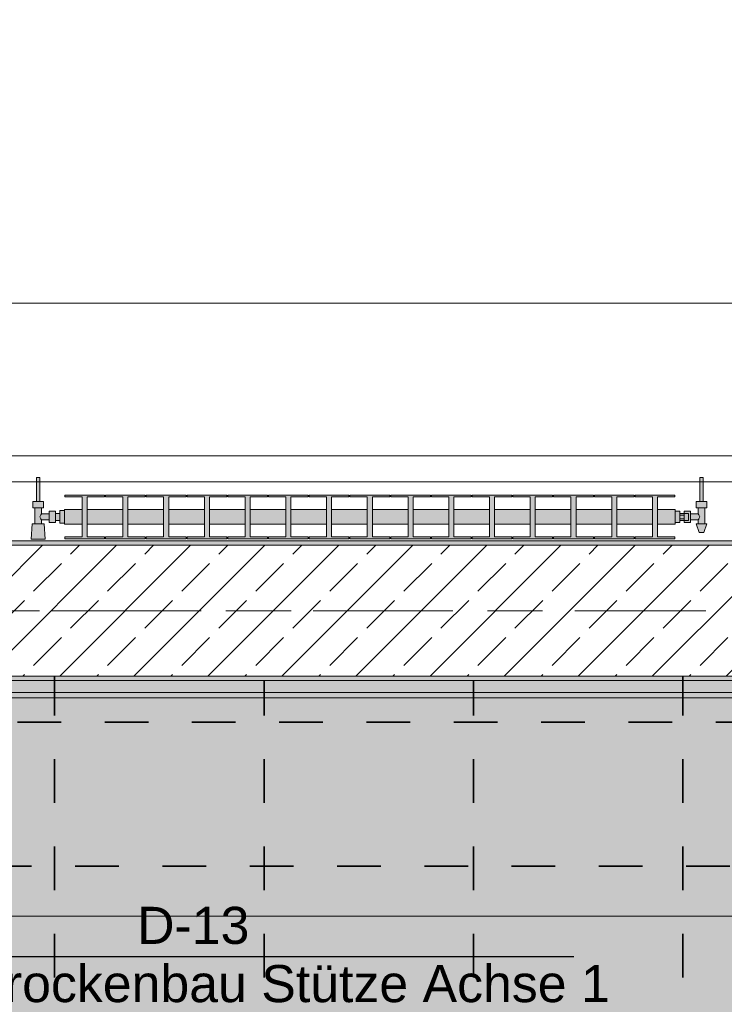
# Model space of a CAD drawing. Header units: metres. Extents: x -3.6 to 65.4, y -11 to 16.8.
# Tile 59 of 178: x 1.7 to 3.3, y 12.2 to 14.5. Entities that reach past the tile are written whole.
import ezdxf

# ---------------------------------------------------------------- set-up
doc = ezdxf.new("R2010")
doc.units = ezdxf.units.M
doc.header["$MEASUREMENT"] = 0
doc.linetypes.add('Achse', pattern=[0.2, 0.1, -0.05, 0, -0.05])
doc.linetypes.add('Strichlinie doppelt', pattern=[0.546806, 0.264583, -0.105833, 0.070556, -0.105833])
for name, color, linetype in [('154 - Bemaßung_ Beschriftung.Ausbau - Deckenspiegel', 7, 'Continuous'), ('208 - Marker.Detail', 7, 'Continuous'), ('451 - Universal.Achsen Raster', 7, 'Continuous'), ('604 - Struktur.Wand Aussen', 7, 'Continuous'), ('608 - Struktur.Träger', 7, 'Continuous'), ('801 - HKLSE.Heizung_ Klima_ Lüftung', 7, 'Continuous'), ('Neubau_651 - Abdeckung.Decke abgehängt_ bekleidet', 7, 'Continuous'), ('Neubau_653 - Abdeckung.TB Verkofferung', 7, 'Continuous')]:
    doc.layers.add(name, color=color, linetype=linetype)
doc.styles.add('ERSTELLTER_STIL_2', font='txt')
doc.dimstyles.new('ERSTELLTER_STIL__1', dxfattribs={"dimtxt": 0.1, "dimasz": 0.0532, "dimexe": 0.18, "dimexo": 0.0625, "dimgap": 0, "dimtad": 1, "dimtih": 1, "dimtoh": 1, "dimzin": 0, "dimdsep": 46, "dimtxsty": 'ERSTELLTER_STIL_2', "dimblk": 'ARROWHEAD_2', "dimblk1": 'ARROWHEAD_2', "dimblk2": 'ARROWHEAD_2', "dimcen": 0.09, "dimse1": 1, "dimse2": 1, "dimclrd": 7, "dimclre": 7, "dimclrt": 7, "dimazin": 0, "dimtfac": 1, "dimtdec": 4, "dimtmove": 0, "dimatfit": 3, "dimfxl": 1, "dimtolj": 1, "dimtzin": 0, "dimarcsym": 0})
pattern_1 = [(45, (0, 0), (-0.01767767, 0.01767767), [0, -0.025])]

# ---------------------------------------------------------------- blocks, each defined once
blk = doc.blocks.new('*D218')
at = {"layer": '154 - Bemaßung_ Beschriftung.Ausbau - Deckenspiegel', "color": 7, "linetype": 'Continuous', "lineweight": 5}
for p, q in [((1.3075, 14.5711), (1.3075, 14.6761)), ((1.7875, 14.5711), (1.7875, 14.6761)), ((1.3277, 14.6586), (1.2873, 14.5886)), ((1.8077, 14.6586), (1.7673, 14.5886)), ((1.3075, 14.6236), (1.7875, 14.6236))]:
    blk.add_line(p, q, dxfattribs=at)
at = {"layer": '154 - Bemaßung_ Beschriftung.Ausbau - Deckenspiegel', "color": 7, "lineweight": 5, "insert": (1.4716, 14.6436), "char_height": 0.1, "attachment_point": 7, "style": 'ERSTELLTER_STIL_2'}
blk.add_mtext('\\A1;{\\pql;\\fArial|b0|i0|c0|p38;48}', dxfattribs=at)
blk = doc.blocks.new('ARROWHEAD_2')
at = {"color": 0, "linetype": 'Continuous', "lineweight": 0}
for p, q in [((-0.378, -0.655), (0.378, 0.655)), ((0, 0), (-1, 0))]:
    blk.add_line(p, q, dxfattribs=at)
blk = doc.blocks.new('*D219')
at = {"layer": '154 - Bemaßung_ Beschriftung.Ausbau - Deckenspiegel', "color": 7, "linetype": 'Continuous', "lineweight": 5}
for p, q in [((1.7875, 14.5711), (1.7875, 14.6761)), ((2.2675, 14.5711), (2.2675, 14.6761)), ((1.8077, 14.6586), (1.7673, 14.5886)), ((2.2877, 14.6586), (2.2473, 14.5886)), ((1.7875, 14.6236), (2.2675, 14.6236))]:
    blk.add_line(p, q, dxfattribs=at)
at = {"layer": '154 - Bemaßung_ Beschriftung.Ausbau - Deckenspiegel', "color": 7, "lineweight": 5, "insert": (1.9516, 14.6436), "char_height": 0.1, "attachment_point": 7, "style": 'ERSTELLTER_STIL_2'}
blk.add_mtext('\\A1;{\\pql;\\fArial|b0|i0|c0|p38;48}', dxfattribs=at)
blk = doc.blocks.new('*D220')
at = {"layer": '154 - Bemaßung_ Beschriftung.Ausbau - Deckenspiegel', "color": 7, "linetype": 'Continuous', "lineweight": 5}
for p, q in [((2.2675, 14.5711), (2.2675, 14.6761)), ((2.7475, 14.5711), (2.7475, 14.6761)), ((2.2877, 14.6586), (2.2473, 14.5886)), ((2.7677, 14.6586), (2.7273, 14.5886)), ((2.2675, 14.6236), (2.7475, 14.6236))]:
    blk.add_line(p, q, dxfattribs=at)
at = {"layer": '154 - Bemaßung_ Beschriftung.Ausbau - Deckenspiegel', "color": 7, "lineweight": 5, "insert": (2.4316, 14.6436), "char_height": 0.1, "attachment_point": 7, "style": 'ERSTELLTER_STIL_2'}
blk.add_mtext('\\A1;{\\pql;\\fArial|b0|i0|c0|p38;48}', dxfattribs=at)
blk = doc.blocks.new('*D221')
at = {"layer": '154 - Bemaßung_ Beschriftung.Ausbau - Deckenspiegel', "color": 7, "linetype": 'Continuous', "lineweight": 5}
for p, q in [((2.7475, 14.5711), (2.7475, 14.6761)), ((3.2275, 14.5711), (3.2275, 14.6761)), ((2.7677, 14.6586), (2.7273, 14.5886)), ((3.2477, 14.6586), (3.2073, 14.5886)), ((2.7475, 14.6236), (3.2275, 14.6236))]:
    blk.add_line(p, q, dxfattribs=at)
at = {"layer": '154 - Bemaßung_ Beschriftung.Ausbau - Deckenspiegel', "color": 7, "lineweight": 5, "insert": (2.9116, 14.6436), "char_height": 0.1, "attachment_point": 7, "style": 'ERSTELLTER_STIL_2'}
blk.add_mtext('\\A1;{\\pql;\\fArial|b0|i0|c0|p38;48}', dxfattribs=at)
blk = doc.blocks.new('*D222')
at = {"layer": '154 - Bemaßung_ Beschriftung.Ausbau - Deckenspiegel', "color": 7, "linetype": 'Continuous', "lineweight": 5}
for p, q in [((3.2275, 14.5711), (3.2275, 14.6761)), ((3.7075, 14.5711), (3.7075, 14.6761)), ((3.2477, 14.6586), (3.2073, 14.5886)), ((3.7277, 14.6586), (3.6873, 14.5886)), ((3.2275, 14.6236), (3.7075, 14.6236))]:
    blk.add_line(p, q, dxfattribs=at)
at = {"layer": '154 - Bemaßung_ Beschriftung.Ausbau - Deckenspiegel', "color": 7, "lineweight": 5, "insert": (3.3916, 14.6436), "char_height": 0.1, "attachment_point": 7, "style": 'ERSTELLTER_STIL_2'}
blk.add_mtext('\\A1;{\\pql;\\fArial|b0|i0|c0|p38;48}', dxfattribs=at)

msp = doc.modelspace()

# ---------------------------------------------------------------- hatches: boundary and pattern name
at = {"layer": '608 - Struktur.Träger', "linetype": 'Continuous', "lineweight": 0, "true_color": 0x000000}
h = msp.add_hatch(dxfattribs=at)
h.set_pattern_fill('Gips_0001', color=18, style=0, pattern_type=2)
h.set_pattern_definition(pattern_1)
h.paths.add_polyline_path([(0.69, 13.31), (0.69, 13.3), (3.97, 13.3), (3.97, 13.31)])
h = msp.add_hatch(dxfattribs=at)
h.set_pattern_fill('Beton__Stahlbeton_0001', color=18, style=0, pattern_type=2)
h.set_pattern_definition([(45, (0, 0), (-0.0848528, 0.0848528), []), (45, (-0.04243, 0.04243), (-0.0848528, 0.0848528), [0.09, -0.03])])
h.paths.add_polyline_path([(0.38, 13), (0.69, 13), (3.97, 13), (4.29, 13), (7.57, 13), (7.89, 13), (11.17, 13), (11.48, 13), (11.48, 13.3), (11.17, 13.3), (7.89, 13.3), (7.57, 13.3), (4.29, 13.3), (3.97, 13.3), (0.69, 13.3), (0.38, 13.3)])
h = msp.add_hatch(dxfattribs=at)
h.set_pattern_fill('Gips_0001', color=18, style=0, pattern_type=2)
h.set_pattern_definition(pattern_1)
h.paths.add_polyline_path([(0.69, 13), (0.69, 12.99), (3.97, 12.99), (3.97, 13)])
at = {"layer": '801 - HKLSE.Heizung_ Klima_ Lüftung', "linetype": 'Continuous', "lineweight": 0, "true_color": 0x3a3a3a}
for points in [[(1.81, 13.3503), (1.81, 13.3797), (1.8, 13.3797), (1.8, 13.373), (1.79, 13.373), (1.79, 13.378), (1.775, 13.378), (1.775, 13.372), (1.758, 13.372), (1.758, 13.386), (1.762, 13.386), (1.762, 13.4), (1.754, 13.4), (1.754, 13.455), (1.746, 13.455), (1.746, 13.4), (1.738, 13.4), (1.738, 13.386), (1.742, 13.386), (1.742, 13.349), (1.736, 13.349), (1.734, 13.314), (1.766, 13.314), (1.764, 13.349), (1.758, 13.349), (1.758, 13.358), (1.775, 13.358), (1.775, 13.352), (1.79, 13.352), (1.79, 13.357), (1.8, 13.357), (1.8, 13.3503)], [(3.21, 13.352), (3.22, 13.352), (3.22, 13.357), (3.23, 13.357), (3.23, 13.352), (3.245, 13.352), (3.245, 13.358), (3.262, 13.358), (3.262, 13.349), (3.258, 13.349), (3.265, 13.329), (3.275, 13.329), (3.282, 13.349), (3.278, 13.349), (3.278, 13.386), (3.282, 13.386), (3.282, 13.4), (3.274, 13.4), (3.274, 13.455), (3.266, 13.455), (3.266, 13.4), (3.258, 13.4), (3.258, 13.386), (3.262, 13.386), (3.262, 13.372), (3.245, 13.372), (3.245, 13.378), (3.23, 13.378), (3.23, 13.373), (3.22, 13.373), (3.22, 13.378), (3.21, 13.378)], [(1.81, 13.3817), (1.81, 13.3483), (1.8508, 13.3483), (1.8508, 13.3192), (1.8112, 13.3192), (1.8112, 13.315), (1.9022, 13.315), (1.9022, 13.3192), (1.8625, 13.3192), (1.8625, 13.3483), (1.9442, 13.3483), (1.9442, 13.3192), (1.9045, 13.3192), (1.9045, 13.315), (1.9955, 13.315), (1.9955, 13.3192), (1.9558, 13.3192), (1.9558, 13.3483), (2.0375, 13.3483), (2.0375, 13.3192), (1.9978, 13.3192), (1.9978, 13.315), (2.0888, 13.315), (2.0888, 13.3192), (2.0492, 13.3192), (2.0492, 13.3483), (2.1308, 13.3483), (2.1308, 13.3192), (2.0912, 13.3192), (2.0912, 13.315), (2.1822, 13.315), (2.1822, 13.3192), (2.1425, 13.3192), (2.1425, 13.3483), (2.2242, 13.3483), (2.2242, 13.3192), (2.1845, 13.3192), (2.1845, 13.315), (2.2755, 13.315), (2.2755, 13.3192), (2.2358, 13.3192), (2.2358, 13.3483), (2.3175, 13.3483), (2.3175, 13.3192), (2.2778, 13.3192), (2.2778, 13.315), (2.3688, 13.315), (2.3688, 13.3192), (2.3292, 13.3192), (2.3292, 13.3483), (2.4108, 13.3483), (2.4108, 13.3192), (2.3712, 13.3192), (2.3712, 13.315), (2.4622, 13.315), (2.4622, 13.3192), (2.4225, 13.3192), (2.4225, 13.3483), (2.5042, 13.3483), (2.5042, 13.3192), (2.4645, 13.3192), (2.4645, 13.315), (2.5555, 13.315), (2.5555, 13.3192), (2.5158, 13.3192), (2.5158, 13.3483), (2.5975, 13.3483), (2.5975, 13.3192), (2.5578, 13.3192), (2.5578, 13.315), (2.6488, 13.315), (2.6488, 13.3192), (2.6092, 13.3192), (2.6092, 13.3483), (2.6908, 13.3483), (2.6908, 13.3192), (2.6512, 13.3192), (2.6512, 13.315), (2.7422, 13.315), (2.7422, 13.3192), (2.7025, 13.3192), (2.7025, 13.3483), (2.7842, 13.3483), (2.7842, 13.3192), (2.7445, 13.3192), (2.7445, 13.315), (2.8355, 13.315), (2.8355, 13.3192), (2.7958, 13.3192), (2.7958, 13.3483), (2.8775, 13.3483), (2.8775, 13.3192), (2.8378, 13.3192), (2.8378, 13.315), (2.9288, 13.315), (2.9288, 13.3192), (2.8892, 13.3192), (2.8892, 13.3483), (2.9708, 13.3483), (2.9708, 13.3192), (2.9312, 13.3192), (2.9312, 13.315), (3.0222, 13.315), (3.0222, 13.3192), (2.9825, 13.3192), (2.9825, 13.3483), (3.0642, 13.3483), (3.0642, 13.3192), (3.0245, 13.3192), (3.0245, 13.315), (3.1155, 13.315), (3.1155, 13.3192), (3.0758, 13.3192), (3.0758, 13.3483), (3.1575, 13.3483), (3.1575, 13.3192), (3.1178, 13.3192), (3.1178, 13.315), (3.2088, 13.315), (3.2088, 13.3192), (3.1692, 13.3192), (3.1692, 13.3483), (3.21, 13.3483), (3.21, 13.3817), (3.1692, 13.3817), (3.1692, 13.4108), (3.2088, 13.4108), (3.2088, 13.415), (3.1178, 13.415), (3.1178, 13.4108), (3.1575, 13.4108), (3.1575, 13.3817), (3.0758, 13.3817), (3.0758, 13.4108), (3.1155, 13.4108), (3.1155, 13.415), (3.0245, 13.415), (3.0245, 13.4108), (3.0642, 13.4108), (3.0642, 13.3817), (2.9825, 13.3817), (2.9825, 13.4108), (3.0222, 13.4108), (3.0222, 13.415), (2.9312, 13.415), (2.9312, 13.4108), (2.9708, 13.4108), (2.9708, 13.3817), (2.8892, 13.3817), (2.8892, 13.4108), (2.9288, 13.4108), (2.9288, 13.415), (2.8378, 13.415), (2.8378, 13.4108), (2.8775, 13.4108), (2.8775, 13.3817), (2.7958, 13.3817), (2.7958, 13.4108), (2.8355, 13.4108), (2.8355, 13.415), (2.7445, 13.415), (2.7445, 13.4108), (2.7842, 13.4108), (2.7842, 13.3817), (2.7025, 13.3817), (2.7025, 13.4108), (2.7422, 13.4108), (2.7422, 13.415), (2.6512, 13.415), (2.6512, 13.4108), (2.6908, 13.4108), (2.6908, 13.3817), (2.6092, 13.3817), (2.6092, 13.4108), (2.6488, 13.4108), (2.6488, 13.415), (2.5578, 13.415), (2.5578, 13.4108), (2.5975, 13.4108), (2.5975, 13.3817), (2.5158, 13.3817), (2.5158, 13.4108), (2.5555, 13.4108), (2.5555, 13.415), (2.4645, 13.415), (2.4645, 13.4108), (2.5042, 13.4108), (2.5042, 13.3817), (2.4225, 13.3817), (2.4225, 13.4108), (2.4622, 13.4108), (2.4622, 13.415), (2.3712, 13.415), (2.3712, 13.4108), (2.4108, 13.4108), (2.4108, 13.3817), (2.3292, 13.3817), (2.3292, 13.4108), (2.3688, 13.4108), (2.3688, 13.415), (2.2778, 13.415), (2.2778, 13.4108), (2.3175, 13.4108), (2.3175, 13.3817), (2.2358, 13.3817), (2.2358, 13.4108), (2.2755, 13.4108), (2.2755, 13.415), (2.1845, 13.415), (2.1845, 13.4108), (2.2242, 13.4108), (2.2242, 13.3817), (2.1425, 13.3817), (2.1425, 13.4108), (2.1822, 13.4108), (2.1822, 13.415), (2.0912, 13.415), (2.0912, 13.4108), (2.1308, 13.4108), (2.1308, 13.3817), (2.0492, 13.3817), (2.0492, 13.4108), (2.0888, 13.4108), (2.0888, 13.415), (1.9978, 13.415), (1.9978, 13.4108), (2.0375, 13.4108), (2.0375, 13.3817), (1.9558, 13.3817), (1.9558, 13.4108), (1.9955, 13.4108), (1.9955, 13.415), (1.9045, 13.415), (1.9045, 13.4108), (1.9442, 13.4108), (1.9442, 13.3817), (1.8625, 13.3817), (1.8625, 13.4108), (1.9022, 13.4108), (1.9022, 13.415), (1.8112, 13.415), (1.8112, 13.4108), (1.8508, 13.4108), (1.8508, 13.3817)]]:
    msp.add_hatch(color=250, dxfattribs=at).paths.add_polyline_path(points)
at = {"layer": 'Neubau_651 - Abdeckung.Decke abgehängt_ bekleidet', "linetype": 'Continuous', "lineweight": 13, "true_color": 0xffbfbf}
h = msp.add_hatch(dxfattribs=at)
h.set_pattern_fill('sechseckig_0001', color=254, style=0, pattern_type=2)
h.set_pattern_definition([(90, (0, 0), (-0.1299038, 0), [0.075, -0.15]), (90, (-0.06495, 0.1125), (-0.1299038, 0), [0.075, -0.15]), (150, (5e-18, 0.075), (0.0649519, 0.1125), [0.075, -0.15]), (150, (-0.1299, 0.075), (0.0649519, 0.1125), [0.075, -0.15]), (210, (0, 0), (-0.0649519, 0.1125), [0.075, -0.15]), (210, (-0.1299, 8e-18), (-0.0649519, 0.1125), [0.075, -0.15])])
h.paths.add_polyline_path([(0.7025, 12.69), (0.235, 12.69), (0.235, 8.51), (7.66, 8.51), (7.66, 12.99), (0.7025, 12.99)])
h.paths.add_polyline_path([(0.7475, 9.15), (0.7475, 12.45), (7.1475, 12.45), (7.1475, 9.15)], flags=0)
h = msp.add_hatch(dxfattribs=at)
h.set_pattern_fill('Kreise_2_0001', color=254, style=0, pattern_type=2)
h.set_pattern_definition([(0, (0.02475, 0), (0, 0.238995), [0.035, -0.203995]), (0, (0.02475, 0.0845), (0, 0.238995), [0.035, -0.203995]), (0, (0.14425, 0.1195), (0, 0.238995), [0.035, -0.203995]), (0, (0.14425, 0.204), (0, 0.238995), [0.035, -0.203995]), (90, (0, 0.02475), (-0.238995, 0), [0.035, -0.203995]), (90, (0.0845, 0.02475), (-0.238995, 0), [0.035, -0.203995]), (90, (0.1195, 0.14425), (-0.238995, 0), [0.035, -0.203995]), (90, (0.204, 0.14425), (-0.238995, 0), [0.035, -0.203995]), (315, (0, 0.02475), (0.1194975, 0.1194975), [0.035, -0.133995]), (315, (0.05975, 0.0845), (0.1194975, 0.1194975), [0.035, -0.133995]), (45, (0, 0.05975), (-0.1194975, 0.1194975), [0.035, -0.133995]), (45, (0.05975, 0), (-0.1194975, 0.1194975), [0.035, -0.133995])])
h.paths.add_polyline_path([(0.7475, 9.15), (7.1475, 9.15), (7.1475, 12.45), (0.7475, 12.45)])
at = {"layer": 'Neubau_653 - Abdeckung.TB Verkofferung', "linetype": 'Continuous', "lineweight": 0, "true_color": 0x000000}
h = msp.add_hatch(dxfattribs=at)
h.set_pattern_fill('Gips_0001', color=18, style=0, pattern_type=2)
h.set_pattern_definition(pattern_1)
h.paths.add_polyline_path([(0.7025, 12.9505), (7.55, 12.9505), (7.55, 12.963), (0.7025, 12.963)])

# ---------------------------------------------------------------- linework, layer by layer
at = {"layer": '208 - Marker.Detail', "color": 30, "linetype": 'Continuous', "lineweight": 25, "true_color": 0xff6e00}
msp.add_line((1.2276, 12.3579), (2.9776, 12.3579), dxfattribs=at)
at = {"layer": '451 - Universal.Achsen Raster', "color": 160, "linetype": 'Strichlinie doppelt', "lineweight": 9, "true_color": 0x3232ff}
msp.add_line((64.935, 13.15), (-3.175, 13.15), dxfattribs=at)
at = {"layer": '604 - Struktur.Wand Aussen', "color": 7, "linetype": 'Continuous', "lineweight": 13}
for p, q in [((3.52, 13.855), (1.12, 13.855)), ((1.12, 13.445), (3.52, 13.445))]:
    msp.add_line(p, q, dxfattribs=at)
at = {"layer": '608 - Struktur.Träger', "color": 7, "linetype": 'Continuous', "lineweight": 13}
for p, q in [((0.38, 13.31), (11.48, 13.31)), ((3.97, 13.3), (0.69, 13.3)), ((0.38, 12.99), (11.48, 12.99))]:
    msp.add_line(p, q, dxfattribs=at)
at = {"layer": '608 - Struktur.Träger', "color": 7, "linetype": 'Continuous', "lineweight": 5}
for p, q in [((3.97, 13.31), (0.69, 13.31)), ((3.97, 12.99), (0.69, 12.99))]:
    msp.add_line(p, q, dxfattribs=at)
at = {"layer": '608 - Struktur.Träger', "color": 7, "linetype": 'Achse', "lineweight": 9}
msp.add_line((0.38, 13.15), (11.48, 13.15), dxfattribs=at)
at = {"layer": '608 - Struktur.Träger', "color": 7, "linetype": 'Continuous', "lineweight": 13, "flags": 128}
msp.add_lwpolyline([(11.48, 13), (11.17, 13), (7.89, 13), (7.57, 13), (4.29, 13), (3.97, 13), (0.69, 13), (0.38, 13)], dxfattribs=at)
at = {"layer": '801 - HKLSE.Heizung_ Klima_ Lüftung', "color": 7, "linetype": 'Continuous', "lineweight": 5, "true_color": 0xebebeb}
for p, q in [((1.7472, 13.455), (1.746, 13.455)), ((1.746, 13.455), (1.746, 13.4)), ((1.75, 13.455), (1.7472, 13.455)), ((1.7528, 13.455), (1.75, 13.455)), ((1.754, 13.455), (1.7528, 13.455)), ((1.754, 13.455), (1.754, 13.4)), ((3.266, 13.455), (3.2672, 13.455)), ((3.266, 13.455), (3.266, 13.4)), ((3.2672, 13.455), (3.27, 13.455)), ((3.27, 13.455), (3.2728, 13.455)), ((3.2728, 13.455), (3.274, 13.455)), ((3.274, 13.455), (3.274, 13.4)), ((1.744, 13.4), (1.738, 13.4)), ((1.738, 13.4), (1.738, 13.386)), ((1.756, 13.4), (1.744, 13.4)), ((1.7472, 13.4), (1.746, 13.4)), ((1.75, 13.4), (1.7472, 13.4)), ((1.7528, 13.4), (1.75, 13.4)), ((1.754, 13.4), (1.7528, 13.4)), ((1.762, 13.4), (1.756, 13.4)), ((1.762, 13.4), (1.762, 13.386)), ((1.8112, 13.415), (1.8112, 13.4108)), ((1.9022, 13.415), (1.8112, 13.415)), ((1.8112, 13.415), (1.8112, 13.4108)), ((1.8112, 13.4108), (1.8508, 13.4108)), ((1.8508, 13.4108), (1.8508, 13.3192)), ((1.8625, 13.3192), (1.8625, 13.4108)), ((1.8625, 13.4108), (1.9022, 13.4108)), ((1.9022, 13.4108), (1.9022, 13.415)), ((1.9045, 13.415), (1.9045, 13.4108)), ((1.9955, 13.415), (1.9045, 13.415)), ((1.9045, 13.415), (1.9045, 13.4108)), ((1.9045, 13.4108), (1.9442, 13.4108)), ((1.9442, 13.4108), (1.9442, 13.3192)), ((1.9558, 13.3192), (1.9558, 13.4108)), ((1.9558, 13.4108), (1.9955, 13.4108)), ((1.9955, 13.4108), (1.9955, 13.415)), ((1.9955, 13.4108), (1.9955, 13.415)), ((2.0888, 13.415), (1.9978, 13.415)), ((1.9978, 13.415), (1.9978, 13.4108)), ((1.9978, 13.4108), (2.0375, 13.4108)), ((2.0375, 13.4108), (2.0375, 13.3192)), ((2.0492, 13.3192), (2.0492, 13.4108)), ((2.0492, 13.4108), (2.0888, 13.4108)), ((2.0888, 13.4108), (2.0888, 13.415)), ((2.0888, 13.4108), (2.0888, 13.415)), ((2.1822, 13.415), (2.0912, 13.415)), ((2.0912, 13.415), (2.0912, 13.4108)), ((2.0912, 13.4108), (2.1308, 13.4108)), ((2.1308, 13.4108), (2.1308, 13.3192)), ((2.1425, 13.3192), (2.1425, 13.4108)), ((2.1425, 13.4108), (2.1822, 13.4108)), ((2.1822, 13.4108), (2.1822, 13.415)), ((2.1845, 13.415), (2.1845, 13.4108)), ((2.2755, 13.415), (2.1845, 13.415)), ((2.1845, 13.415), (2.1845, 13.4108)), ((2.1845, 13.4108), (2.2242, 13.4108)), ((2.2242, 13.4108), (2.2242, 13.3192)), ((2.2358, 13.3192), (2.2358, 13.4108)), ((2.2358, 13.4108), (2.2755, 13.4108)), ((2.2755, 13.4108), (2.2755, 13.415)), ((2.2755, 13.4108), (2.2755, 13.415)), ((2.3688, 13.415), (2.2778, 13.415)), ((2.2778, 13.415), (2.2778, 13.4108)), ((2.2778, 13.4108), (2.3175, 13.4108)), ((2.3175, 13.4108), (2.3175, 13.3192)), ((2.3292, 13.3192), (2.3292, 13.4108)), ((2.3292, 13.4108), (2.3688, 13.4108)), ((2.3688, 13.4108), (2.3688, 13.415)), ((2.3712, 13.415), (2.3712, 13.4108)), ((2.4622, 13.415), (2.3712, 13.415)), ((2.3712, 13.415), (2.3712, 13.4108)), ((2.3712, 13.4108), (2.4108, 13.4108)), ((2.4108, 13.4108), (2.4108, 13.3192)), ((2.4225, 13.3192), (2.4225, 13.4108)), ((2.4225, 13.4108), (2.4622, 13.4108)), ((2.4622, 13.4108), (2.4622, 13.415)), ((2.5555, 13.415), (2.4645, 13.415)), ((2.4645, 13.415), (2.4645, 13.4108)), ((2.4645, 13.4108), (2.5042, 13.4108)), ((2.5042, 13.4108), (2.5042, 13.3192)), ((2.5158, 13.3192), (2.5158, 13.4108)), ((2.5158, 13.4108), (2.5555, 13.4108)), ((2.5555, 13.4108), (2.5555, 13.415)), ((2.5555, 13.4108), (2.5555, 13.415)), ((2.6488, 13.415), (2.5578, 13.415)), ((2.5578, 13.415), (2.5578, 13.4108)), ((2.5578, 13.4108), (2.5975, 13.4108)), ((2.5975, 13.4108), (2.5975, 13.3192)), ((2.6092, 13.3192), (2.6092, 13.4108)), ((2.6092, 13.4108), (2.6488, 13.4108)), ((2.6488, 13.4108), (2.6488, 13.415)), ((2.6488, 13.4108), (2.6488, 13.415)), ((2.6512, 13.415), (2.6512, 13.4108)), ((2.7422, 13.415), (2.6512, 13.415)), ((2.6512, 13.415), (2.6512, 13.4108)), ((2.6512, 13.4108), (2.6908, 13.4108)), ((2.6908, 13.4108), (2.6908, 13.3192)), ((2.7025, 13.3192), (2.7025, 13.4108)), ((2.7025, 13.4108), (2.7422, 13.4108)), ((2.7422, 13.4108), (2.7422, 13.415)), ((2.8355, 13.415), (2.7445, 13.415)), ((2.7445, 13.415), (2.7445, 13.4108)), ((2.7445, 13.4108), (2.7842, 13.4108)), ((2.7842, 13.4108), (2.7842, 13.3192)), ((2.7958, 13.3192), (2.7958, 13.4108)), ((2.7958, 13.4108), (2.8355, 13.4108)), ((2.8355, 13.4108), (2.8355, 13.415)), ((2.9288, 13.415), (2.8378, 13.415)), ((2.8378, 13.415), (2.8378, 13.4108)), ((2.8378, 13.4108), (2.8775, 13.4108)), ((2.8775, 13.4108), (2.8775, 13.3192)), ((2.8892, 13.3192), (2.8892, 13.4108)), ((2.8892, 13.4108), (2.9288, 13.4108)), ((2.9288, 13.4108), (2.9288, 13.415)), ((2.9288, 13.4108), (2.9288, 13.415)), ((2.9312, 13.415), (2.9312, 13.4108)), ((3.0222, 13.415), (2.9312, 13.415)), ((2.9312, 13.415), (2.9312, 13.4108)), ((2.9312, 13.4108), (2.9708, 13.4108)), ((2.9708, 13.4108), (2.9708, 13.3192)), ((2.9825, 13.3192), (2.9825, 13.4108)), ((2.9825, 13.4108), (3.0222, 13.4108)), ((3.0222, 13.4108), (3.0222, 13.415)), ((3.0245, 13.415), (3.0245, 13.4108)), ((3.1155, 13.415), (3.0245, 13.415)), ((3.0245, 13.415), (3.0245, 13.4108)), ((3.0245, 13.4108), (3.0642, 13.4108)), ((3.0642, 13.4108), (3.0642, 13.3192)), ((3.0758, 13.3192), (3.0758, 13.4108)), ((3.0758, 13.4108), (3.1155, 13.4108)), ((3.1155, 13.4108), (3.1155, 13.415)), ((3.1155, 13.4108), (3.1155, 13.415)), ((3.1178, 13.415), (3.1178, 13.4108)), ((3.2088, 13.415), (3.1178, 13.415)), ((3.1178, 13.415), (3.1178, 13.4108)), ((3.1178, 13.4108), (3.1575, 13.4108)), ((3.1575, 13.4108), (3.1575, 13.3192)), ((3.1692, 13.3192), (3.1692, 13.4108)), ((3.1692, 13.4108), (3.2088, 13.4108)), ((3.2088, 13.4108), (3.2088, 13.415)), ((3.258, 13.4), (3.264, 13.4)), ((3.258, 13.4), (3.258, 13.386)), ((3.264, 13.4), (3.276, 13.4)), ((3.266, 13.4), (3.2672, 13.4)), ((3.2672, 13.4), (3.27, 13.4)), ((3.27, 13.4), (3.2728, 13.4)), ((3.2728, 13.4), (3.274, 13.4)), ((3.276, 13.4), (3.282, 13.4)), ((3.282, 13.4), (3.282, 13.386)), ((1.744, 13.386), (1.738, 13.386)), ((1.742, 13.386), (1.742, 13.349)), ((1.756, 13.386), (1.744, 13.386)), ((1.762, 13.386), (1.756, 13.386)), ((1.758, 13.386), (1.758, 13.372)), ((1.775, 13.378), (1.775, 13.3715)), ((1.775, 13.378), (1.79, 13.378)), ((1.79, 13.378), (1.79, 13.3715)), ((1.8, 13.3797), (1.8, 13.365)), ((1.8, 13.3797), (1.81, 13.3797)), ((1.8, 13.3797), (1.8, 13.365)), ((1.8, 13.3797), (1.81, 13.3797)), ((1.81, 13.3817), (1.81, 13.3768)), ((1.81, 13.3817), (1.8508, 13.3817)), ((1.81, 13.3768), (1.81, 13.365)), ((1.8625, 13.3817), (1.9442, 13.3817)), ((1.9558, 13.3817), (2.0375, 13.3817)), ((2.0492, 13.3817), (2.1308, 13.3817)), ((2.1425, 13.3817), (2.2242, 13.3817)), ((2.2358, 13.3817), (2.3175, 13.3817)), ((2.3292, 13.3817), (2.4108, 13.3817)), ((2.4225, 13.3817), (2.5042, 13.3817)), ((2.5158, 13.3817), (2.5975, 13.3817)), ((2.6092, 13.3817), (2.6908, 13.3817)), ((2.7025, 13.3817), (2.7842, 13.3817)), ((2.7958, 13.3817), (2.8775, 13.3817)), ((2.8892, 13.3817), (2.9708, 13.3817)), ((2.9825, 13.3817), (3.0642, 13.3817)), ((3.0758, 13.3817), (3.1575, 13.3817)), ((3.1692, 13.3817), (3.21, 13.3817)), ((3.21, 13.3817), (3.21, 13.3768)), ((3.21, 13.378), (3.22, 13.378)), ((3.21, 13.3768), (3.21, 13.365)), ((3.22, 13.378), (3.22, 13.365)), ((3.23, 13.373), (3.23, 13.378)), ((3.23, 13.378), (3.23, 13.3715)), ((3.245, 13.378), (3.23, 13.378)), ((3.245, 13.378), (3.245, 13.3715)), ((3.258, 13.386), (3.264, 13.386)), ((3.262, 13.386), (3.262, 13.372)), ((3.264, 13.386), (3.276, 13.386)), ((3.276, 13.386), (3.282, 13.386)), ((3.278, 13.386), (3.278, 13.349)), ((1.7553, 13.3679), (1.7539, 13.365)), ((1.7539, 13.365), (1.7553, 13.3621)), ((1.7563, 13.3699), (1.7558, 13.3689)), ((1.7558, 13.3611), (1.7563, 13.3601)), ((1.758, 13.372), (1.7563, 13.3699)), ((1.7563, 13.3601), (1.758, 13.358)), ((1.758, 13.372), (1.775, 13.372)), ((1.758, 13.358), (1.758, 13.349)), ((1.758, 13.358), (1.775, 13.358)), ((1.775, 13.3715), (1.775, 13.3585)), ((1.775, 13.3585), (1.775, 13.352)), ((1.79, 13.373), (1.8, 13.373)), ((1.79, 13.3715), (1.79, 13.3585)), ((1.79, 13.3585), (1.79, 13.352)), ((1.79, 13.357), (1.8, 13.357)), ((1.8, 13.373), (1.8, 13.3707)), ((1.8, 13.3707), (1.8, 13.365)), ((1.8, 13.365), (1.8, 13.3503)), ((1.8, 13.365), (1.8, 13.3503)), ((1.8, 13.365), (1.8, 13.3593)), ((1.8, 13.3593), (1.8, 13.357)), ((1.81, 13.365), (1.81, 13.3532)), ((1.81, 13.3532), (1.81, 13.3483)), ((3.21, 13.365), (3.21, 13.3532)), ((3.21, 13.3532), (3.21, 13.3483)), ((3.23, 13.373), (3.22, 13.373)), ((3.22, 13.3693), (3.23, 13.3693)), ((3.22, 13.365), (3.22, 13.352)), ((3.22, 13.3607), (3.23, 13.3607)), ((3.23, 13.357), (3.22, 13.357)), ((3.23, 13.373), (3.23, 13.3707)), ((3.23, 13.373), (3.24, 13.373)), ((3.23, 13.373), (3.23, 13.3707)), ((3.23, 13.3715), (3.23, 13.3693)), ((3.23, 13.3707), (3.23, 13.365)), ((3.23, 13.3707), (3.23, 13.3693)), ((3.23, 13.3693), (3.23, 13.365)), ((3.23, 13.365), (3.23, 13.3607)), ((3.23, 13.365), (3.23, 13.3593)), ((3.23, 13.3607), (3.23, 13.3585)), ((3.23, 13.3607), (3.23, 13.3593)), ((3.23, 13.3593), (3.23, 13.357)), ((3.23, 13.3593), (3.23, 13.357)), ((3.23, 13.3585), (3.23, 13.352)), ((3.23, 13.357), (3.24, 13.357)), ((3.23, 13.352), (3.23, 13.357)), ((3.24, 13.373), (3.24, 13.3707)), ((3.24, 13.3707), (3.24, 13.365)), ((3.24, 13.365), (3.24, 13.3593)), ((3.24, 13.3593), (3.24, 13.357)), ((3.262, 13.372), (3.245, 13.372)), ((3.245, 13.3715), (3.245, 13.3585)), ((3.245, 13.3585), (3.245, 13.352)), ((3.262, 13.358), (3.245, 13.358)), ((3.262, 13.372), (3.2637, 13.3699)), ((3.2637, 13.3601), (3.262, 13.358)), ((3.262, 13.358), (3.262, 13.349)), ((3.2637, 13.3699), (3.2642, 13.3689)), ((3.2642, 13.3611), (3.2637, 13.3601)), ((3.2647, 13.3679), (3.2661, 13.365)), ((3.2661, 13.365), (3.2647, 13.3621)), ((1.736, 13.349), (1.734, 13.314)), ((1.7401, 13.349), (1.736, 13.349)), ((1.75, 13.349), (1.7401, 13.349)), ((1.7599, 13.349), (1.75, 13.349)), ((1.764, 13.349), (1.7599, 13.349)), ((1.764, 13.349), (1.766, 13.314)), ((1.775, 13.352), (1.79, 13.352)), ((1.8, 13.3503), (1.81, 13.3503)), ((1.8, 13.3503), (1.81, 13.3503)), ((1.8, 13.3503), (1.81, 13.3503)), ((1.8, 13.3503), (1.81, 13.3503)), ((1.81, 13.3483), (1.8508, 13.3483)), ((1.8625, 13.3483), (1.9442, 13.3483)), ((1.9558, 13.3483), (2.0375, 13.3483)), ((2.0492, 13.3483), (2.1308, 13.3483)), ((2.1425, 13.3483), (2.2242, 13.3483)), ((2.2358, 13.3483), (2.3175, 13.3483)), ((2.3292, 13.3483), (2.4108, 13.3483)), ((2.4225, 13.3483), (2.5042, 13.3483)), ((2.5158, 13.3483), (2.5975, 13.3483)), ((2.6092, 13.3483), (2.6908, 13.3483)), ((2.7025, 13.3483), (2.7842, 13.3483)), ((2.7958, 13.3483), (2.8775, 13.3483)), ((2.8892, 13.3483), (2.9708, 13.3483)), ((2.9825, 13.3483), (3.0642, 13.3483)), ((3.0758, 13.3483), (3.1575, 13.3483)), ((3.1692, 13.3483), (3.21, 13.3483)), ((3.21, 13.352), (3.22, 13.352)), ((3.21, 13.352), (3.22, 13.352)), ((3.21, 13.352), (3.22, 13.352)), ((3.21, 13.352), (3.22, 13.352)), ((3.245, 13.352), (3.23, 13.352)), ((3.258, 13.349), (3.2615, 13.349)), ((3.258, 13.349), (3.265, 13.329)), ((3.2615, 13.349), (3.27, 13.349)), ((3.27, 13.349), (3.2785, 13.349)), ((3.282, 13.349), (3.275, 13.329)), ((3.2785, 13.349), (3.282, 13.349)), ((1.7387, 13.314), (1.734, 13.314)), ((1.734, 13.314), (1.7387, 13.314)), ((1.75, 13.314), (1.7387, 13.314)), ((1.7387, 13.314), (1.75, 13.314)), ((1.7613, 13.314), (1.75, 13.314)), ((1.75, 13.314), (1.7613, 13.314)), ((1.7613, 13.314), (1.766, 13.314)), ((1.766, 13.314), (1.7613, 13.314)), ((1.8112, 13.3192), (1.8112, 13.315)), ((1.8508, 13.3192), (1.8112, 13.3192)), ((1.8112, 13.3192), (1.8112, 13.315)), ((1.8112, 13.315), (1.9022, 13.315)), ((1.8112, 13.315), (1.9022, 13.315)), ((1.9022, 13.3192), (1.8625, 13.3192)), ((1.9022, 13.315), (1.9022, 13.3192)), ((1.9045, 13.3192), (1.9045, 13.315)), ((1.9442, 13.3192), (1.9045, 13.3192)), ((1.9045, 13.3192), (1.9045, 13.315)), ((1.9045, 13.315), (1.9955, 13.315)), ((1.9045, 13.315), (1.9955, 13.315)), ((1.9955, 13.3192), (1.9558, 13.3192)), ((1.9955, 13.315), (1.9955, 13.3192)), ((1.9955, 13.315), (1.9955, 13.3192)), ((2.0375, 13.3192), (1.9978, 13.3192)), ((1.9978, 13.3192), (1.9978, 13.315)), ((1.9978, 13.315), (2.0888, 13.315)), ((1.9978, 13.315), (2.0888, 13.315)), ((2.0888, 13.3192), (2.0492, 13.3192)), ((2.0888, 13.315), (2.0888, 13.3192)), ((2.0888, 13.315), (2.0888, 13.3192)), ((2.1308, 13.3192), (2.0912, 13.3192)), ((2.0912, 13.3192), (2.0912, 13.315)), ((2.0912, 13.315), (2.1822, 13.315)), ((2.0912, 13.315), (2.1822, 13.315)), ((2.1822, 13.3192), (2.1425, 13.3192)), ((2.1822, 13.315), (2.1822, 13.3192)), ((2.1845, 13.3192), (2.1845, 13.315)), ((2.2242, 13.3192), (2.1845, 13.3192)), ((2.1845, 13.3192), (2.1845, 13.315)), ((2.1845, 13.315), (2.2755, 13.315)), ((2.1845, 13.315), (2.2755, 13.315)), ((2.2755, 13.3192), (2.2358, 13.3192)), ((2.2755, 13.315), (2.2755, 13.3192)), ((2.2755, 13.315), (2.2755, 13.3192)), ((2.3175, 13.3192), (2.2778, 13.3192)), ((2.2778, 13.3192), (2.2778, 13.315)), ((2.2778, 13.315), (2.3688, 13.315)), ((2.2778, 13.315), (2.3688, 13.315)), ((2.3688, 13.3192), (2.3292, 13.3192)), ((2.3688, 13.315), (2.3688, 13.3192)), ((2.3712, 13.3192), (2.3712, 13.315)), ((2.4108, 13.3192), (2.3712, 13.3192)), ((2.3712, 13.3192), (2.3712, 13.315)), ((2.3712, 13.315), (2.4622, 13.315)), ((2.3712, 13.315), (2.4622, 13.315)), ((2.4622, 13.3192), (2.4225, 13.3192)), ((2.4622, 13.315), (2.4622, 13.3192)), ((2.5042, 13.3192), (2.4645, 13.3192)), ((2.4645, 13.3192), (2.4645, 13.315)), ((2.4645, 13.315), (2.5555, 13.315)), ((2.4645, 13.315), (2.5555, 13.315)), ((2.5555, 13.3192), (2.5158, 13.3192)), ((2.5555, 13.315), (2.5555, 13.3192)), ((2.5555, 13.315), (2.5555, 13.3192)), ((2.5975, 13.3192), (2.5578, 13.3192)), ((2.5578, 13.3192), (2.5578, 13.315)), ((2.5578, 13.315), (2.6488, 13.315)), ((2.5578, 13.315), (2.6488, 13.315)), ((2.6488, 13.3192), (2.6092, 13.3192)), ((2.6488, 13.315), (2.6488, 13.3192)), ((2.6488, 13.315), (2.6488, 13.3192)), ((2.6512, 13.3192), (2.6512, 13.315)), ((2.6908, 13.3192), (2.6512, 13.3192)), ((2.6512, 13.3192), (2.6512, 13.315)), ((2.6512, 13.315), (2.7422, 13.315)), ((2.6512, 13.315), (2.7422, 13.315)), ((2.7422, 13.3192), (2.7025, 13.3192)), ((2.7422, 13.315), (2.7422, 13.3192)), ((2.7842, 13.3192), (2.7445, 13.3192)), ((2.7445, 13.3192), (2.7445, 13.315)), ((2.7445, 13.315), (2.8355, 13.315)), ((2.7445, 13.315), (2.8355, 13.315)), ((2.8355, 13.3192), (2.7958, 13.3192)), ((2.8355, 13.315), (2.8355, 13.3192)), ((2.8775, 13.3192), (2.8378, 13.3192)), ((2.8378, 13.3192), (2.8378, 13.315)), ((2.8378, 13.315), (2.9288, 13.315)), ((2.8378, 13.315), (2.9288, 13.315)), ((2.9288, 13.3192), (2.8892, 13.3192)), ((2.9288, 13.315), (2.9288, 13.3192)), ((2.9288, 13.315), (2.9288, 13.3192)), ((2.9312, 13.3192), (2.9312, 13.315)), ((2.9708, 13.3192), (2.9312, 13.3192)), ((2.9312, 13.3192), (2.9312, 13.315)), ((2.9312, 13.315), (3.0222, 13.315)), ((2.9312, 13.315), (3.0222, 13.315)), ((3.0222, 13.3192), (2.9825, 13.3192)), ((3.0222, 13.315), (3.0222, 13.3192)), ((3.0245, 13.3192), (3.0245, 13.315)), ((3.0642, 13.3192), (3.0245, 13.3192)), ((3.0245, 13.3192), (3.0245, 13.315)), ((3.0245, 13.315), (3.1155, 13.315)), ((3.0245, 13.315), (3.1155, 13.315)), ((3.1155, 13.3192), (3.0758, 13.3192)), ((3.1155, 13.315), (3.1155, 13.3192)), ((3.1155, 13.315), (3.1155, 13.3192)), ((3.1178, 13.3192), (3.1178, 13.315)), ((3.1575, 13.3192), (3.1178, 13.3192)), ((3.1178, 13.3192), (3.1178, 13.315)), ((3.1178, 13.315), (3.2088, 13.315)), ((3.1178, 13.315), (3.2088, 13.315)), ((3.2088, 13.3192), (3.1692, 13.3192)), ((3.2088, 13.315), (3.2088, 13.3192)), ((3.265, 13.329), (3.2665, 13.329)), ((3.2665, 13.329), (3.27, 13.329)), ((3.27, 13.329), (3.2735, 13.329)), ((3.2735, 13.329), (3.275, 13.329))]:
    msp.add_line(p, q, dxfattribs=at)
at = {"layer": 'Neubau_651 - Abdeckung.Decke abgehängt_ bekleidet', "color": 1, "linetype": 'Achse', "lineweight": 35}
for p, q in [((1.7875, 8.51), (1.7875, 13)), ((3.2275, 8.51), (3.2275, 13)), ((2.2675, 8.51), (2.2675, 12.99)), ((2.7475, 8.51), (2.7475, 12.99)), ((0.7025, 12.895), (7.66, 12.895)), ((0.235, 12.565), (7.66, 12.565))]:
    msp.add_line(p, q, dxfattribs=at)
at = {"layer": 'Neubau_651 - Abdeckung.Decke abgehängt_ bekleidet', "color": 1, "linetype": 'Continuous', "lineweight": 13, "flags": 128}
for points in [[(0.7025, 12.69), (0.235, 12.69), (0.235, 8.51), (7.66, 8.51), (7.66, 12.99), (0.7025, 12.99)], [(0.7475, 9.15), (7.1475, 9.15), (7.1475, 12.45), (0.7475, 12.45)], [(0.7475, 9.15), (7.1475, 9.15), (7.1475, 12.45), (0.7475, 12.45)]]:
    msp.add_lwpolyline(points, close=True, dxfattribs=at)
at = {"layer": 'Neubau_653 - Abdeckung.TB Verkofferung', "color": 1, "linetype": 'Continuous', "lineweight": 9}
for p, q in [((0.7025, 13.505), (7.55, 13.505)), ((0.7025, 12.9505), (7.55, 12.9505))]:
    msp.add_line(p, q, dxfattribs=at)
at = {"layer": 'Neubau_653 - Abdeckung.TB Verkofferung', "color": 1, "linetype": 'Continuous', "lineweight": 5}
for p, q in [((7.55, 12.99), (0.7025, 12.99)), ((7.55, 12.963), (0.7025, 12.963)), ((7.55, 12.9505), (0.7025, 12.9505))]:
    msp.add_line(p, q, dxfattribs=at)

# ---------------------------------------------------------------- texts
at = {"layer": '208 - Marker.Detail', "color": 30, "lineweight": 25, "true_color": 0xff6e00, "char_height": 0.085, "style": 'ERSTELLTER_STIL_2'}
for s, insert, attachment_point in [('\\A1;{\\pql;\\fArial|b0|i0|c0|p38;D-13}', (1.9767, 12.3856), 7), ('\\A1;{\\pql;\\fArial|b0|i0|c0|p38;Detail - Trockenbau Stütze Achse 1}', (1.1922, 12.3384), 1)]:
    msp.add_mtext(s, dxfattribs=dict(at, insert=insert, attachment_point=attachment_point))

# ---------------------------------------------------------------- dimensions: what is measured, and where the dimension line sits
at = {"layer": '154 - Bemaßung_ Beschriftung.Ausbau - Deckenspiegel', "color": 7, "linetype": 'Continuous', "lineweight": 5}
for base, p1, p2, picture, middle in [((1.7875, 14.6236), (1.3075, 12.6184), (1.7875, 12.6578), '*D218', (1.5478, 14.6936)), ((2.2675, 14.6236), (1.7875, 12.6578), (2.2675, 12.6578), '*D219', (2.0278, 14.6936)), ((2.7475, 14.6236), (2.2675, 12.6578), (2.7475, 12.6227), '*D220', (2.5078, 14.6936)), ((3.2275, 14.6236), (2.7475, 12.6227), (3.2275, 12.6315), '*D221', (2.9878, 14.6936)), ((3.7075, 14.6236), (3.2275, 12.6315), (3.7075, 12.1052), '*D222', (3.4678, 14.6936))]:
    dim = msp.add_linear_dim(base=base, p1=p1, p2=p2, dimstyle='ERSTELLTER_STIL__1', dxfattribs=at)
    dim.commit()
    dim.dimension.update_dxf_attribs({"geometry": picture, "text_midpoint": middle, "dimtype": 160})

doc.saveas('drawing.dxf')
